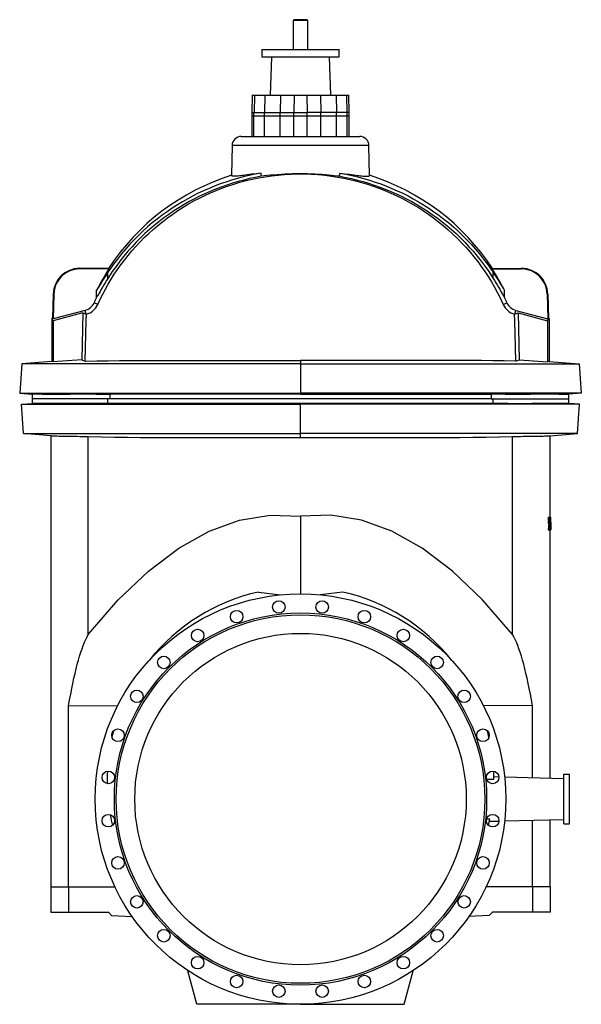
# Model space of a CAD drawing. Extents: x -138 to 2757, y -1660 to 3080.
# Tile 4 of 4: x 1232 to 2757, y 405 to 3080. Entities that reach past the tile are written whole.
import ezdxf

# ---------------------------------------------------------------- set-up
doc = ezdxf.new("R2010")
doc.units = 0
doc.layers.get('0').update_dxf_attribs({"linetype": 'CONTINUOUS'})

msp = doc.modelspace()

# ---------------------------------------------------------------- linework, layer by layer
at = {"color": 7, "linetype": 'CONTINUOUS'}
for p, q in [((1976.3, 3079.8), (1974.3, 3077.8)), ((1974.3, 3077.8), (1974.3, 2998.8)), ((2014.3, 3077.8), (1974.3, 3077.8)), ((2012.3, 3079.8), (1976.3, 3079.8)), ((2014.3, 3077.8), (2012.3, 3079.8)), ((2014.3, 2998.8), (2014.3, 3077.8)), ((1889.3, 2998.8), (1889.3, 2978.8)), ((1889.3, 2998.8), (1994.3, 2998.8)), ((1994.3, 2998.8), (2099.3, 2998.8)), ((2099.3, 2978.8), (2099.3, 2998.8)), ((1889.3, 2978.8), (1994.3, 2978.8)), ((1915.5, 2978.8), (1911.9, 2875.1)), ((1994.3, 2978.8), (2099.3, 2978.8)), ((2076.7, 2875.1), (2073.1, 2978.8)), ((1863.3, 2875.1), (1862, 2827.6)), ((1863.3, 2875.1), (1869.1, 2875.1)), ((1869.1, 2875.1), (1868.1, 2827.6)), ((1869.1, 2875.1), (1897.5, 2875.1)), ((1897.5, 2875.1), (1896.6, 2827.6)), ((1897.5, 2875.1), (1939.7, 2875.1)), ((1939.7, 2875.1), (1938.9, 2827.6)), ((1939.7, 2875.1), (1977, 2875.1)), ((1977, 2875.1), (1976.2, 2827.6)), ((1977, 2875.1), (2011.6, 2875.1)), ((2011.6, 2875.1), (2012.3, 2827.6)), ((2011.6, 2875.1), (2048.9, 2875.1)), ((2048.9, 2875.1), (2049.6, 2827.6)), ((2048.9, 2875.1), (2091, 2875.1)), ((2091, 2875.1), (2092, 2827.6)), ((2091, 2875.1), (2119.5, 2875.1)), ((2119.5, 2875.1), (2120.4, 2827.6)), ((2119.5, 2875.1), (2125.3, 2875.1)), ((2126.6, 2827.6), (2125.3, 2875.1)), ((1861.8, 2827.6), (1861.8, 2818.8)), ((1861.8, 2827.6), (1867.9, 2827.6)), ((1861.8, 2818.8), (1861.8, 2762.6)), ((1861.8, 2818.8), (1867.9, 2818.8)), ((1867.9, 2818.8), (1867.9, 2827.6)), ((1867.9, 2827.6), (1896.4, 2827.6)), ((1867.9, 2818.8), (1896.4, 2818.8)), ((1867.9, 2762.6), (1867.9, 2818.8)), ((1896.4, 2818.8), (1896.4, 2827.6)), ((1896.4, 2827.6), (1938.8, 2827.6)), ((1896.4, 2818.8), (1938.8, 2818.8)), ((1896.4, 2762.6), (1896.4, 2818.8)), ((1938.8, 2818.8), (1938.8, 2827.6)), ((1938.8, 2827.6), (1976.1, 2827.6)), ((1938.8, 2762.6), (1938.8, 2818.8)), ((1938.8, 2818.8), (1976.1, 2818.8)), ((1976.1, 2827.6), (2012.5, 2827.6)), ((1976.1, 2818.8), (1976.1, 2827.6)), ((1976.1, 2818.8), (2012.5, 2818.8)), ((1976.1, 2762.6), (1976.1, 2818.8)), ((2012.5, 2818.8), (2012.5, 2827.6)), ((2049.8, 2827.6), (2012.5, 2827.6)), ((2012.5, 2762.6), (2012.5, 2818.8)), ((2012.5, 2818.8), (2049.8, 2818.8)), ((2049.8, 2818.8), (2049.8, 2827.6)), ((2092.2, 2827.6), (2049.8, 2827.6)), ((2049.8, 2762.6), (2049.8, 2818.8)), ((2049.8, 2818.8), (2092.2, 2818.8)), ((2092.2, 2818.8), (2092.2, 2827.6)), ((2120.6, 2827.6), (2092.2, 2827.6)), ((2092.2, 2762.6), (2092.2, 2818.8)), ((2092.2, 2818.8), (2120.6, 2818.8)), ((2120.6, 2818.8), (2120.6, 2827.6)), ((2126.8, 2827.6), (2120.6, 2827.6)), ((2120.6, 2762.6), (2120.6, 2818.8)), ((2120.6, 2818.8), (2126.8, 2818.8)), ((2126.8, 2818.8), (2126.8, 2827.6)), ((2126.8, 2762.6), (2126.8, 2818.8)), ((1833.4, 2762.6), (1994.3, 2762.6)), ((1994.3, 2762.6), (2155.2, 2762.6)), ((1808.4, 2738), (1807, 2657.1)), ((1994.3, 2738), (1808.4, 2738)), ((2180.2, 2738), (1994.3, 2738)), ((2181.6, 2657.1), (2180.2, 2738)), ((1887.3, 2654.4), (1887.4, 2663)), ((2101.2, 2654.4), (2101.2, 2663)), ((1394.3, 2402.6), (1394.3, 2404.3)), ((1473, 2404.3), (1394.3, 2404.3)), ((1473.9, 2402.6), (1394.3, 2402.6)), ((1471.3, 2377.2), (1471.5, 2393.6)), ((1473.9, 2402.6), (1473, 2404.3)), ((2514.6, 2402.6), (2515.6, 2404.3)), ((2514.6, 2402.6), (2594.3, 2402.6)), ((2515.6, 2404.3), (2594.3, 2404.3)), ((2517.2, 2377.2), (2517.1, 2393.6)), ((2594.3, 2402.6), (2594.3, 2404.3)), ((1322.5, 2334.5), (1320.8, 2268.2)), ((1324.3, 2334.4), (1322.5, 2334.5)), ((1324.3, 2334.4), (1322.5, 2266.9)), ((1440.2, 2325.1), (1440.6, 2345.1)), ((2548.3, 2325.1), (2548, 2345.1)), ((2664.3, 2334.4), (2666, 2334.5)), ((2664.3, 2334.4), (2666, 2266.9)), ((2666, 2334.5), (2667.8, 2268.2)), ((1444, 2306.2), (1433.7, 2310.8)), ((2544.6, 2306.2), (2554.9, 2310.8)), ((1409.7, 2290.2), (1322.5, 2266.9)), ((1403.6, 2283.4), (1323.1, 2261.9)), ((1403.6, 2283.4), (1400.3, 2156.2)), ((1412.4, 2280), (1409.7, 2290.2)), ((1412.9, 2279.9), (1412.4, 2280)), ((2575.7, 2279.9), (2576.2, 2280)), ((2576.2, 2280), (2578.9, 2290.2)), ((2578.9, 2290.2), (2666, 2266.9)), ((2585, 2283.4), (2588.3, 2156.2)), ((2585, 2283.4), (2665.4, 2261.9)), ((1320.8, 2268.2), (1319.1, 2267.8)), ((1323.1, 2261.9), (1319.1, 2267.8)), ((1319.1, 2267.8), (1319.1, 2151.6)), ((1322.5, 2266.9), (1320.8, 2268.2)), ((1323.1, 2261.9), (1323.1, 2150.5)), ((2665.4, 2261.9), (2669.4, 2267.8)), ((2665.4, 2261.9), (2665.4, 2150.5)), ((2666, 2266.9), (2667.8, 2268.2)), ((2667.8, 2268.2), (2669.4, 2267.8)), ((2669.4, 2267.8), (2669.4, 2151.6)), ((1237.3, 2144.5), (1231.8, 2064.9)), ((1319.1, 2151.6), (1237.3, 2144.5)), ((1994.3, 2144.5), (1237.3, 2144.5)), ((1994.3, 2154.3), (1994.3, 2144.5)), ((1994.3, 2144.5), (1994.3, 2064.9)), ((1994.3, 2144.5), (2751.2, 2144.5)), ((2669.4, 2151.6), (2751.2, 2144.5)), ((2751.2, 2144.5), (2756.8, 2064.9)), ((1231.8, 2064.9), (1994.3, 2064.9)), ((1231.8, 2064.9), (1265.5, 2062.6)), ((1265.5, 2062.6), (1265.5, 2050.1)), ((1292.5, 2062.6), (1265.5, 2062.6)), ((1292.5, 2062.6), (1369.2, 2062.6)), ((1438.7, 2062.6), (1369.2, 2062.6)), ((1438.7, 2062.6), (1476.6, 2062.6)), ((1994.3, 2062.6), (1476.6, 2062.6)), ((1476.6, 2062.6), (1476.6, 2050.1)), ((2756.8, 2064.9), (1994.3, 2064.9)), ((1994.3, 2064.9), (1994.3, 2062.6)), ((1994.3, 2062.6), (2512, 2062.6)), ((2549.9, 2062.6), (2512, 2062.6)), ((2512, 2062.6), (2512, 2050.1)), ((2549.9, 2062.6), (2619.4, 2062.6)), ((2696, 2062.6), (2619.4, 2062.6)), ((2696, 2062.6), (2723, 2062.6)), ((2756.8, 2064.9), (2723, 2062.6)), ((2723, 2050.1), (2723, 2062.6)), ((1236.8, 2035.6), (1265.5, 2037.6)), ((1236.8, 2035.6), (1994.3, 2035.6)), ((1242.4, 1955.7), (1236.8, 2035.6)), ((1265.5, 2050.1), (1265.5, 2037.6)), ((1476.6, 2050.1), (1265.5, 2050.1)), ((1271.3, 2037.6), (1265.5, 2037.6)), ((1291.7, 2037.6), (1271.3, 2037.6)), ((1431.5, 2037.6), (1366.3, 2037.6)), ((1470.9, 2037.6), (1431.5, 2037.6)), ((1470.9, 2037.6), (1470.9, 2050.1)), ((1470.9, 2037.6), (1470.9, 2037.6)), ((1470.9, 2037.6), (1470.9, 2037.6)), ((1994.3, 2037.6), (1470.9, 2037.6)), ((1994.3, 2050.1), (1476.6, 2050.1)), ((2512, 2050.1), (1994.3, 2050.1)), ((1994.3, 2035.6), (1994.3, 2037.6)), ((2517.7, 2037.6), (1994.3, 2037.6)), ((1994.3, 1955.7), (1994.3, 2035.6)), ((2751.8, 2035.6), (1994.3, 2035.6)), ((2512, 2050.1), (2723, 2050.1)), ((2517.7, 2037.6), (2517.7, 2050.1)), ((2517.7, 2037.6), (2517.7, 2037.6)), ((2517.7, 2037.6), (2517.7, 2037.6)), ((2517.7, 2037.6), (2517.7, 2037.6)), ((2557.1, 2037.6), (2517.7, 2037.6)), ((2557.1, 2037.6), (2622.3, 2037.6)), ((2717.3, 2037.6), (2696.9, 2037.6)), ((2723, 2037.6), (2717.3, 2037.6)), ((2723, 2037.6), (2723, 2050.1)), ((2751.8, 2035.6), (2723, 2037.6)), ((2746.2, 1955.7), (2751.8, 2035.6)), ((1242.4, 1955.7), (1994.3, 1955.7)), ((1316.7, 1949.2), (1242.4, 1955.7)), ((2746.2, 1955.7), (1994.3, 1955.7)), ((1994.3, 1944.9), (1994.3, 1955.7)), ((2671.9, 1949.2), (2746.2, 1955.7)), ((1316.7, 1949.2), (1316.7, 723.8)), ((1418.1, 1409.7), (1418.1, 1947.5)), ((2570.4, 1409.7), (2570.4, 1947.5)), ((2671.9, 1728.3), (2671.9, 1949.2)), ((1994.3, 1731.5), (1994.3, 1520.1)), ((2667.2, 1728.3), (2667.2, 1721.2)), ((2667.2, 1728.3), (2669.1, 1728.3)), ((2667.2, 1721.2), (2669.1, 1721.2)), ((2667.2, 1718.5), (2667.2, 1711.6)), ((2667.2, 1718.5), (2669.1, 1718.5)), ((2669.1, 1728.3), (2669.1, 1721.2)), ((2669.1, 1728.3), (2673.6, 1728.3)), ((2669.1, 1721.2), (2673.1, 1721.2)), ((2669.1, 1718.5), (2669.1, 1711.6)), ((2669.1, 1718.5), (2672.9, 1718.5)), ((2671.1, 1721.2), (2671.2, 1718.5)), ((2668.8, 1711.6), (2667.2, 1694)), ((2667.2, 1711.6), (2669.1, 1711.6)), ((2667.2, 1694), (2669.1, 1694)), ((2670.7, 1711.6), (2669.1, 1694)), ((2669.1, 1711.6), (2670.7, 1711.6)), ((2669.1, 1694), (2670.9, 1694)), ((2670.9, 1694), (2671.2, 1697.8)), ((2671.1, 1696), (2671.2, 1694)), ((2671.5, 1694), (2671.1, 1694)), ((2671.2, 1697.8), (2673, 1697.8)), ((2671.2, 1694), (2673.2, 1694)), ((2671.9, 1018.6), (2671.9, 1694)), ((2673, 1697.8), (2673.2, 1694)), ((2673.2, 1694), (2673.7, 1694)), ((2673.9, 1694), (2673.9, 1704.3)), ((2673.9, 1694), (2673.9, 1694)), ((1880.5, 1525.1), (1940.9, 1517.5)), ((2108.1, 1525.1), (2047.6, 1517.5)), ((1364.6, 1216.4), (1497.8, 1216.2)), ((1364.6, 723.8), (1364.6, 1216.4)), ((2623.9, 1216.4), (2490.7, 1216.2)), ((2623.9, 1019.9), (2623.9, 1216.4)), ((2499.5, 1017.1), (2519.3, 1016.5)), ((2533, 1022.3), (2519.2, 1022.6)), ((2709.3, 1017.7), (2548.6, 1021.9)), ((2709.3, 895.1), (2709.3, 1030.1)), ((2709.3, 1030.1), (2724.3, 1030.1)), ((2724.3, 895.1), (2724.3, 1030.1)), ((2508.8, 908.4), (2499.6, 908.1)), ((2507.6, 902.2), (2533, 902.9)), ((2548.6, 903.3), (2709.3, 907.5)), ((2623.9, 723.8), (2623.9, 905.2)), ((2671.9, 723.8), (2671.9, 906.5)), ((2709.3, 895.1), (2724.3, 895.1)), ((1316.7, 723.8), (1316.7, 655.1)), ((1316.7, 723.8), (1364.6, 723.8)), ((1364.6, 723.8), (1364.6, 655.1)), ((1364.6, 723.8), (1490.5, 723.8)), ((2623.9, 723.8), (2498.1, 723.8)), ((2623.9, 723.8), (2623.9, 655.1)), ((2671.9, 723.8), (2623.9, 723.8)), ((2671.9, 723.8), (2671.9, 655.1)), ((1316.7, 655.1), (1364.6, 655.1)), ((1364.6, 655.1), (1472.9, 655.1)), ((1472.9, 655.1), (1481.5, 646.4)), ((1481.5, 646.4), (1537.1, 643.5)), ((2507, 646.4), (2451.5, 643.5)), ((2515.7, 655.1), (2507, 646.4)), ((2623.9, 655.1), (2515.7, 655.1)), ((2671.9, 655.1), (2623.9, 655.1)), ((1713, 405.1), (1688.6, 496.4)), ((2275.5, 405.1), (2300, 496.4)), ((1994.3, 405.1), (1713, 405.1)), ((1994.3, 405.1), (2275.5, 405.1))]:
    msp.add_line(p, q, dxfattribs=at)
for points in [[(1444, 2306.2), (1450.5, 2320.3), (1457.4, 2334.2), (1464.7, 2348), (1472.3, 2361.5), (1480.3, 2374.8), (1488.7, 2388.2), (1497.5, 2401.3), (1506.7, 2414.1), (1516.2, 2426.8), (1526, 2439.1), (1536.5, 2451.7), (1547.4, 2464), (1558.7, 2476), (1570.2, 2487.7), (1582.1, 2499), (1594.3, 2510.1), (1606.7, 2520.8), (1619.5, 2531.1), (1633.2, 2541.6), (1647.2, 2551.7), (1661.5, 2561.4), (1676, 2570.6), (1690.3, 2579.2), (1704.9, 2587.3), (1719.6, 2595.1), (1734.6, 2602.4), (1749.7, 2609.4), (1765.1, 2615.9), (1780.6, 2622), (1796.3, 2627.6), (1812.9, 2633.1), (1829.7, 2638.1), (1846.7, 2642.6), (1863.8, 2646.6), (1881.1, 2650.2), (1898.5, 2653.2), (1915.9, 2655.7), (1933.5, 2657.8), (1951.1, 2659.3), (1968.7, 2660.3), (1986.4, 2660.8), (2004.1, 2660.7), (2022.8, 2660.1), (2041.4, 2659), (2060.1, 2657.2), (2078.6, 2654.9), (2095.1, 2652.4), (2111.5, 2649.4), (2127.8, 2646), (2143.9, 2642.1), (2160, 2637.8), (2176, 2633), (2191.8, 2627.8), (2207.4, 2622.2), (2223.7, 2615.8), (2239.8, 2608.9), (2255.7, 2601.6), (2271.3, 2593.9), (2286, 2586.1), (2300.5, 2577.9), (2314.7, 2569.3), (2328.7, 2560.3), (2342.4, 2551), (2355.8, 2541.2), (2369, 2531.1), (2381.9, 2520.7), (2395.2, 2509.3), (2408.1, 2497.6), (2420.6, 2485.4), (2432.8, 2473), (2444, 2460.8), (2454.9, 2448.4), (2465.4, 2435.7), (2475.5, 2422.6), (2485.3, 2409.4), (2494.8, 2395.8), (2503.8, 2382), (2512.5, 2367.9), (2521.2, 2352.8), (2529.4, 2337.5), (2537.2, 2322), (2544.6, 2306.2)], [(1887.3, 2654.4), (1871.5, 2651.4), (1855.8, 2648.1), (1840.1, 2644.3), (1824.6, 2640.1), (1809.2, 2635.6), (1794, 2630.6), (1778.9, 2625.3), (1763.9, 2619.6), (1749.2, 2613.5), (1734.6, 2607.1), (1720.2, 2600.3), (1706, 2593.1), (1692, 2585.6), (1678.3, 2577.7), (1664.1, 2569.1), (1650.2, 2560.2), (1636.5, 2550.8), (1623.1, 2541.2), (1609.9, 2531), (1596.9, 2520.6), (1584.3, 2509.7), (1571.9, 2498.6), (1559.9, 2487.1), (1548.2, 2475.3), (1536.8, 2463.2), (1525.8, 2450.7), (1514.5, 2437.4), (1503.7, 2423.7), (1493.3, 2409.7), (1483.2, 2395.4), (1477.2, 2386.4), (1471.3, 2377.2)], [(1887.4, 2663), (1871.1, 2660), (1854.9, 2656.6), (1838.9, 2652.8), (1822.9, 2648.5), (1807.1, 2643.9), (1791.5, 2638.8), (1776.2, 2633.5), (1761.1, 2627.7), (1746.1, 2621.5), (1731.3, 2615), (1716.8, 2608.2), (1702.4, 2600.9), (1688.2, 2593.3), (1674.3, 2585.4), (1659.9, 2576.7), (1645.8, 2567.6), (1632, 2558.2), (1618.4, 2548.5), (1605, 2538.2), (1591.9, 2527.6), (1579, 2516.7), (1566.5, 2505.4), (1554.3, 2493.8), (1542.4, 2481.8), (1530.8, 2469.6), (1519.6, 2457), (1508.2, 2443.5), (1497.2, 2429.7), (1486.6, 2415.5), (1476.4, 2401), (1471.5, 2393.6)], [(1887.4, 2663), (1880.6, 2662.2), (1874, 2661.4), (1867.7, 2660.6), (1861.5, 2659.8), (1855.5, 2659), (1849.9, 2658.2), (1845.1, 2657.6), (1840.5, 2657), (1836.1, 2656.4), (1832.1, 2655.9), (1828.2, 2655.5), (1824.6, 2655.2), (1821.3, 2654.9), (1818.4, 2654.7), (1815.1, 2654.6), (1812.4, 2654.7), (1810.3, 2654.9), (1809, 2655.2), (1808, 2655.6), (1807.3, 2656.1), (1807, 2656.8), (1807, 2657.1)], [(2101.2, 2654.4), (2093.8, 2655.2), (2086.1, 2656.1), (2078.3, 2656.9), (2070.2, 2657.6), (2062, 2658.3), (2052.6, 2659), (2043.1, 2659.6), (2033.5, 2660.1), (2023.7, 2660.5), (2013.5, 2660.8), (2003.2, 2661), (1992.8, 2661), (1982.4, 2660.9), (1972.1, 2660.7), (1961.9, 2660.4), (1951.8, 2659.9), (1941.8, 2659.4), (1931.9, 2658.7), (1922.3, 2657.9), (1912.9, 2657.1), (1903.7, 2656.2), (1895.4, 2655.3), (1887.3, 2654.4)], [(2101.2, 2663), (2108, 2662.2), (2114.6, 2661.4), (2120.9, 2660.6), (2127.1, 2659.8), (2133, 2659), (2138.6, 2658.2), (2143.5, 2657.6), (2148.1, 2657), (2152.4, 2656.4), (2156.5, 2655.9), (2160.4, 2655.5), (2164, 2655.2), (2167.2, 2654.9), (2170.2, 2654.7), (2173.4, 2654.6), (2176.1, 2654.7), (2178.3, 2654.9), (2179.6, 2655.2), (2180.6, 2655.6), (2181.2, 2656.1), (2181.5, 2656.8), (2181.6, 2657.1)], [(2101.2, 2663), (2117.4, 2660), (2133.6, 2656.6), (2149.7, 2652.8), (2165.6, 2648.5), (2181.4, 2643.9), (2197.1, 2638.8), (2212.3, 2633.5), (2227.5, 2627.7), (2242.4, 2621.5), (2257.2, 2615), (2271.8, 2608.2), (2286.2, 2600.9), (2300.3, 2593.3), (2314.3, 2585.4), (2328.6, 2576.7), (2342.7, 2567.6), (2356.6, 2558.2), (2370.1, 2548.5), (2383.6, 2538.2), (2396.7, 2527.6), (2409.5, 2516.7), (2422.1, 2505.4), (2434.3, 2493.8), (2446.2, 2481.8), (2457.7, 2469.6), (2469, 2457), (2480.3, 2443.5), (2491.3, 2429.7), (2501.9, 2415.5), (2512.1, 2401), (2517.1, 2393.6)], [(2101.2, 2654.4), (2117.1, 2651.4), (2132.8, 2648.1), (2148.4, 2644.3), (2164, 2640.1), (2179.3, 2635.6), (2194.6, 2630.6), (2209.7, 2625.3), (2224.6, 2619.6), (2239.4, 2613.5), (2254, 2607.1), (2268.4, 2600.3), (2282.5, 2593.1), (2296.5, 2585.6), (2310.3, 2577.7), (2324.5, 2569.1), (2338.4, 2560.2), (2352.1, 2550.8), (2365.4, 2541.2), (2378.7, 2531), (2391.6, 2520.6), (2404.3, 2509.7), (2416.6, 2498.6), (2428.7, 2487.1), (2440.4, 2475.3), (2451.8, 2463.2), (2462.8, 2450.7), (2474, 2437.4), (2484.8, 2423.7), (2495.3, 2409.7), (2505.3, 2395.4), (2511.4, 2386.4), (2517.2, 2377.2)], [(1471.5, 2393.6), (1467.7, 2388), (1464.1, 2382.3), (1460.6, 2376.8), (1457, 2371.2), (1453.6, 2365.7), (1450.3, 2360.4), (1448.8, 2358), (1447.4, 2355.6), (1445.9, 2353.4), (1444.6, 2351.2), (1443.5, 2349.5), (1442.5, 2347.9), (1441.5, 2346.4), (1440.6, 2345.1)], [(2517.1, 2393.6), (2520.8, 2388), (2524.5, 2382.3), (2528, 2376.8), (2531.5, 2371.2), (2534.9, 2365.7), (2538.2, 2360.4), (2539.7, 2358), (2541.2, 2355.6), (2542.6, 2353.4), (2544, 2351.2), (2545, 2349.5), (2546.1, 2347.9), (2547, 2346.4), (2548, 2345.1)], [(1471.3, 2377.2), (1467.6, 2371.2), (1463.9, 2365.2), (1460.3, 2359.3), (1456.8, 2353.3), (1453.4, 2347.4), (1450.1, 2341.7), (1447.2, 2336.8), (1445.8, 2334.4), (1444.4, 2332), (1443.3, 2330.1), (1442.2, 2328.3), (1441.2, 2326.6), (1440.2, 2325.1)], [(2517.2, 2377.2), (2521, 2371.2), (2524.6, 2365.2), (2528.2, 2359.3), (2531.8, 2353.3), (2535.2, 2347.4), (2538.5, 2341.7), (2541.4, 2336.8), (2542.8, 2334.4), (2544.1, 2332), (2545.2, 2330.1), (2546.3, 2328.3), (2547.4, 2326.6), (2548.3, 2325.1)], [(1410, 2151.9), (1412.5, 2262.6), (1412.9, 2279.9)], [(2578.6, 2151.9), (2576.1, 2262.6), (2575.7, 2279.9)], [(1400.3, 2156.2), (1361.7, 2153.4), (1323.1, 2150.5)], [(1410, 2151.9), (1440.9, 2152.8), (1471.9, 2153.5), (1502.9, 2154), (1534, 2154.3), (1565.2, 2154.4), (1596.4, 2154.4), (1627.7, 2154.4), (1659.1, 2154.4), (1700.8, 2154.4), (1742.5, 2154.4), (1784.3, 2154.4), (1826.2, 2154.3), (1868.1, 2154.3), (1910.2, 2154.3), (1952.2, 2154.3), (1994.3, 2154.3)], [(2578.6, 2151.9), (2547.7, 2152.8), (2516.7, 2153.5), (2485.7, 2154), (2454.6, 2154.3), (2423.4, 2154.4), (2392.1, 2154.4), (2360.8, 2154.4), (2329.5, 2154.4), (2287.8, 2154.4), (2246.1, 2154.4), (2204.3, 2154.4), (2162.4, 2154.3), (2120.4, 2154.3), (2078.4, 2154.3), (2036.3, 2154.3), (1994.3, 2154.3)], [(2588.3, 2156.2), (2626.9, 2153.4), (2665.4, 2150.5)], [(1366.3, 2037.6), (1359.9, 2037.6), (1353.7, 2037.6), (1347.6, 2037.6), (1341.7, 2037.6), (1334.4, 2037.6), (1327.5, 2037.6), (1320.8, 2037.6), (1314.5, 2037.6), (1308.4, 2037.6), (1302.7, 2037.6), (1297.3, 2037.6), (1292.3, 2037.6), (1291.7, 2037.6)], [(2696.9, 2037.6), (2693.2, 2037.6), (2689.2, 2037.6), (2685.1, 2037.6), (2680.7, 2037.6), (2674.7, 2037.6), (2668.5, 2037.6), (2661.9, 2037.6), (2655, 2037.6), (2647.5, 2037.6), (2639.8, 2037.6), (2631.7, 2037.6), (2623.4, 2037.6), (2622.3, 2037.6)], [(1316.7, 1949.2), (1316.9, 1949.2), (1317.5, 1949.2), (1318.6, 1949.2), (1320.1, 1949.1), (1322, 1949.1), (1324.4, 1949.1), (1327.1, 1949.1), (1330.3, 1949), (1333.8, 1949), (1337.7, 1948.9), (1342, 1948.9), (1346.6, 1948.8), (1351.6, 1948.7), (1356.9, 1948.7), (1362.5, 1948.6), (1368.4, 1948.5), (1374.5, 1948.4), (1380.9, 1948.3), (1387.9, 1948.2), (1395.2, 1948), (1402.7, 1947.9), (1410.3, 1947.7), (1418.1, 1947.5)], [(1418.1, 1947.5), (1453.5, 1946.5), (1489, 1945.8), (1524.5, 1945.3), (1560.1, 1945), (1595.9, 1944.9), (1631.7, 1944.9), (1667.6, 1944.9), (1703.5, 1944.9), (1739.7, 1944.9), (1775.9, 1944.9), (1812.2, 1944.9), (1848.6, 1944.9), (1885, 1944.9), (1921.4, 1944.9), (1957.8, 1944.9), (1994.3, 1944.9)], [(1994.3, 1944.9), (2030.3, 1944.9), (2066.3, 1944.9), (2102.3, 1944.9), (2138.3, 1944.9), (2174.3, 1944.9), (2210.2, 1944.9), (2246.1, 1944.9), (2282, 1944.9), (2318.2, 1944.9), (2354.4, 1944.9), (2390.5, 1944.9), (2426.6, 1945), (2462.6, 1945.3), (2498.7, 1945.8), (2534.6, 1946.5), (2570.4, 1947.5)], [(2570.4, 1947.5), (2577.8, 1947.7), (2585, 1947.9), (2592.1, 1948), (2599, 1948.2), (2605.7, 1948.3), (2612.2, 1948.4), (2618.4, 1948.5), (2624.3, 1948.6), (2630, 1948.6), (2635.4, 1948.7), (2640.5, 1948.8), (2645.2, 1948.8), (2649.6, 1948.9), (2653.6, 1948.9), (2657.3, 1949), (2660.5, 1949), (2663.4, 1949.1), (2665.9, 1949.1), (2668, 1949.1), (2669.7, 1949.2), (2670.9, 1949.2), (2671.7, 1949.2), (2671.9, 1949.2)], [(1418.1, 1409.7), (1499.6, 1503.8), (1581.5, 1581.9), (1663.7, 1644), (1746.1, 1690.1), (1828.7, 1720), (1911.5, 1733.8), (1994.3, 1731.5)], [(2570.4, 1409.7), (2488.9, 1503.8), (2407.1, 1581.9), (2324.9, 1644), (2242.4, 1690.1), (2159.8, 1720), (2077.1, 1733.8), (1994.3, 1731.5)], [(2673.7, 1694), (2673.4, 1706.3), (2672.9, 1718.5)], [(2673.1, 1721.2), (2673.6, 1707.6), (2673.9, 1694)], [(2673.9, 1704.3), (2673.8, 1716.3), (2673.6, 1728.3)], [(1364.6, 1216.4), (1367.4, 1232.4), (1370.2, 1247.8), (1373.1, 1262.7), (1376, 1277), (1379, 1290.8), (1382, 1304.1), (1385.1, 1316.7), (1388.2, 1328.8), (1391.4, 1340.2), (1394.6, 1351.1), (1397.9, 1361.4), (1401.2, 1371), (1404.5, 1380), (1407.9, 1388.4), (1411.2, 1396.2), (1414.7, 1403.3), (1418.1, 1409.7)], [(2623.9, 1216.4), (2621.2, 1232.4), (2618.4, 1247.8), (2615.5, 1262.7), (2612.6, 1277), (2609.6, 1290.8), (2606.6, 1304.1), (2603.5, 1316.7), (2600.3, 1328.8), (2597.2, 1340.2), (2594, 1351.1), (2590.7, 1361.4), (2587.4, 1371), (2584.1, 1380), (2580.7, 1388.4), (2577.3, 1396.2), (2573.9, 1403.3), (2570.4, 1409.7)], [(1482.7, 1130.4), (1484.6, 1138.3), (1487.2, 1148.4)]]:
    msp.add_lwpolyline(points, dxfattribs=at)
for centre, radius in [((1994.3, 962.6), 557.5), ((1935.5, 1484.3), 17), ((2053.1, 1484.3), 17), ((1820.9, 1458.1), 17), ((2167.7, 1458.1), 17), ((1994.3, 962.6), 505.5), ((1994.3, 962.6), 500.5), ((1715, 1407.1), 17), ((2273.6, 1407.1), 17), ((1994.3, 962.6), 450), ((1623, 1333.8), 17), ((2365.5, 1333.8), 17), ((1549.7, 1241.9), 17), ((2438.8, 1241.9), 17), ((1498.7, 1136), 17), ((2489.8, 1136), 17), ((1472.6, 1021.4), 17), ((2516, 1021.4), 17), ((1472.6, 903.8), 17), ((2516, 903.8), 17), ((1498.7, 789.2), 17), ((2489.8, 789.2), 17), ((1549.7, 683.3), 17), ((2438.8, 683.3), 17), ((1623, 591.3), 17), ((2365.5, 591.3), 17), ((1715, 518), 17), ((2273.6, 518), 17), ((1820.9, 467), 17), ((2167.7, 467), 17), ((1935.5, 440.9), 17), ((2053.1, 440.9), 17)]:
    msp.add_circle(centre, radius, dxfattribs=at)
for centre, radius, start, end in [((1833.4, 2737.6), 25, 90, 179), ((2155.2, 2737.6), 25, 1, 90), ((1994.3, 2062.6), 623.3, 107.485, 146.7504), ((1994.3, 2062.6), 623.3, 33.2496, 72.515), ((1394.3, 2332.6), 71.8, 90, 178.5), ((1394.3, 2332.6), 70, 90, 178.5), ((1994.3, 2062.6), 621.6, 146.8375, 152.9693), ((1994.3, 2062.6), 621.6, 27.0307, 33.1625), ((2594.3, 2332.6), 71.8, 1.5, 90), ((2594.3, 2332.6), 70, 1.5, 90), ((1400.2, 2325.6), 36.6, 285, 336.1172), ((1401, 2325.5), 47.1, 284.5969, 335.8541), ((1994.3, 2062.6), 613.1, 154.6516, 156.1172), ((2587.6, 2325.5), 47.1, 204.1459, 255.4031), ((1994.3, 2062.6), 613.1, 23.8828, 25.3484), ((2588.4, 2325.6), 36.6, 203.8828, 255), ((1417.7, 2307.2), 27.7, 239.3735, 258.9228), ((2570.8, 2307.2), 27.7, 281.0772, 300.6265), ((1319.5, 2145.1), 6.52, 55.5676, 92.8725), ((1423.5, 2196.3), 46.4, 239.9816, 253.1054), ((2565.1, 2196.3), 46.4, 286.8946, 300.0184), ((2669.1, 2145.1), 6.52, 87.1275, 124.4324), ((1994.3, 1012.6), 525, 102.5167, 141.5011), ((1994.3, 1012.6), 525, 38.4989, 77.4833), ((1994.3, 1012.6), 525, 12.9708, 14.9954), ((1994.3, 1012.6), 525, 177.2084, 180.8629), ((1994.3, 1012.6), 525, 0.4271, 2.7916), ((1994.3, 1012.6), 525, 190.1487, 193.4077), ((1994.3, 1012.6), 525, 346.5923, 348.5501)]:
    msp.add_arc(centre, radius, start, end, dxfattribs=at)

doc.saveas('drawing.dxf')
